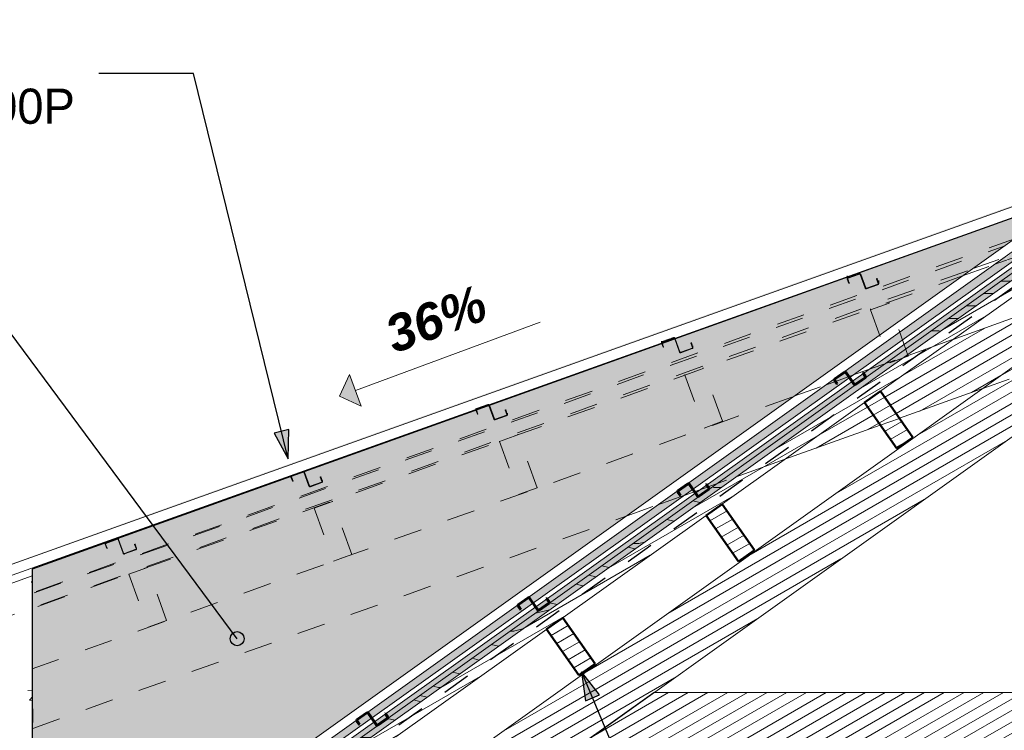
# Model space of a CAD drawing. Header units: metres. Extents: x -9.8 to 11.6, y 2.2 to 9.3.
# Tile 5 of 19: x -5.1 to -1.6, y 5.9 to 8.5. Entities that reach past the tile are written whole.
import ezdxf

# ---------------------------------------------------------------- set-up
doc = ezdxf.new("R2010")
doc.units = ezdxf.units.M
doc.linetypes.add('Tiret', pattern=[0.00635, 0.003175, -0.003175])
for name, color, linetype, lineweight in [('A-ANNO-NOTE', 131, 'Continuous', 9), ('A-DETL', 90, 'Continuous', 18), ('A-DETL-GENF', 92, 'Continuous', 18), ('A-ROOF', 132, 'Continuous', 18), ('A-ROOF-PATT', 132, 'Continuous', 18), ('A-WALL', 113, 'Continuous', 25), ('A-WALL-HDLN', 110, 'Tiret', 25), ('A-WALL-PATT', 111, 'Continuous', 25), ('G-ANNO-TEXT', 231, 'Continuous', 9), ('S-BEAM', 12, 'Continuous', 18), ('S-BEAM-HDLN', 1, 'Continuous', 18)]:
    doc.layers.add(name, color=color, linetype=linetype, lineweight=lineweight)
doc.styles.add('Arial_B_I', font='arialbi.ttf', dxfattribs={"height": 0.13})
doc.styles.add('Bodoni MT', font='BOD_R.TTF', dxfattribs={"height": 0.125})
pattern_1 = [(30, (-0.44757, 4.125), (-0.0175, 0.03031089), [])]

# ---------------------------------------------------------------- blocks, each defined once
blk = doc.blocks.new('Murs 1 - Murs 1-5028472-CCB_')
at = {"layer": 'A-WALL-PATT', "linetype": 'Tiret'}
h = blk.add_hatch(color=256, dxfattribs=at)
h.paths.add_polyline_path([(-5.0914, 5.0471), (-0.9889, 7.9718), (-1.1228, 7.9238), (-1.273, 7.814), (-1.5288, 7.6318), (-1.5212, 7.6211), (-1.5206, 7.6181), (-1.5234, 7.6147), (-1.5586, 7.5906), (-1.5604, 7.5902), (-1.5632, 7.5921), (-1.5703, 7.6022), (-2.1374, 7.1984), (-2.1296, 7.1874), (-2.129, 7.1844), (-2.1318, 7.181), (-2.167, 7.1569), (-2.1688, 7.1565), (-2.1722, 7.1593), (-2.1789, 7.1688), (-2.6945, 6.8016), (-2.6866, 6.7903), (-2.6859, 6.7874), (-2.6887, 6.784), (-2.7239, 6.7599), (-2.7258, 6.7594), (-2.7292, 6.7622), (-2.736, 6.772), (-3.2621, 6.3973), (-3.2541, 6.3858), (-3.2534, 6.3828), (-3.2562, 6.3794), (-3.2915, 6.3553), (-3.2933, 6.3549), (-3.2961, 6.3569), (-3.3037, 6.3677), (-3.8356, 5.9889), (-3.8274, 5.9772), (-3.8267, 5.9742), (-3.8295, 5.9708), (-3.8647, 5.9467), (-3.8666, 5.9463), (-3.8694, 5.9482), (-3.8771, 5.9593), (-4.3968, 5.5892), (-4.3884, 5.5772), (-4.3877, 5.5742), (-4.3905, 5.5709), (-4.4257, 5.5467), (-4.4276, 5.5463), (-4.431, 5.5491), (-4.4383, 5.5596), (-4.9669, 5.1831), (-4.9584, 5.1709), (-4.9577, 5.1679), (-4.9605, 5.1645), (-4.9958, 5.1404), (-4.9976, 5.14), (-5.0004, 5.142), (-5.0085, 5.1535), (-5.0914, 5.0944), (-5.0914, 5.0859)])
h.paths.add_polyline_path([(-5.0914, 5.1144), (-5.0178, 5.1669), (-5.031, 5.1848), (-5.0313, 5.1851), (-5.0339, 5.1839), (-5.0685, 5.1593), (-5.0688, 5.1588), (-5.068, 5.1566), (-5.0593, 5.1442), (-5.061, 5.143), (-5.0701, 5.1561), (-5.0708, 5.1583), (-5.0914, 5.1435)])
h.paths.add_polyline_path([(-4.9973, 5.142), (-4.9946, 5.1431), (-4.96, 5.1677), (-4.9597, 5.1683), (-4.9605, 5.1705), (-4.9686, 5.1819), (-5.0069, 5.1547), (-4.9976, 5.1422)])
h.paths.add_polyline_path([(-5.0162, 5.168), (-4.4477, 5.5729), (-4.4609, 5.5912), (-4.4613, 5.5914), (-4.4639, 5.5903), (-4.4985, 5.5656), (-4.4988, 5.5651), (-4.498, 5.5629), (-4.4893, 5.5505), (-4.491, 5.5494), (-4.5001, 5.5625), (-4.501, 5.5651), (-5.0307, 5.1869), (-5.0281, 5.1851)])
h.paths.add_polyline_path([(-5.0914, 5.1835), (-1.3855, 7.8297), (-5.0917, 6.5016), (-5.0914, 5.3656)])
h.paths.add_polyline_path([(-4.4272, 5.5483), (-4.4246, 5.5494), (-4.39, 5.5741), (-4.3897, 5.5746), (-4.3905, 5.5768), (-4.3984, 5.588), (-4.4367, 5.5608), (-4.4276, 5.5485)])
h.paths.add_polyline_path([(-4.446, 5.5741), (-3.8865, 5.9726), (-3.8999, 5.9911), (-3.9003, 5.9913), (-3.9029, 5.9902), (-3.9375, 5.9656), (-3.9378, 5.965), (-3.937, 5.9628), (-3.9283, 5.9504), (-3.9299, 5.9493), (-3.9391, 5.9624), (-3.9398, 5.9654), (-3.9398, 5.9659), (-4.4609, 5.5934), (-4.4576, 5.5906)])
h.paths.add_polyline_path([(-3.8662, 5.9482), (-3.8636, 5.9494), (-3.829, 5.974), (-3.8287, 5.9745), (-3.8295, 5.9767), (-3.8372, 5.9877), (-3.8755, 5.9605), (-3.8666, 5.9484)])
h.paths.add_polyline_path([(-3.8848, 5.9738), (-3.313, 6.381), (-3.3267, 6.3997), (-3.327, 6.4), (-3.3296, 6.3988), (-3.3642, 6.3742), (-3.3645, 6.3737), (-3.3637, 6.3715), (-3.355, 6.3591), (-3.3567, 6.3579), (-3.3658, 6.371), (-3.3665, 6.374), (-3.3658, 6.3757), (-3.9018, 5.9929), (-3.8999, 5.9933), (-3.8971, 5.9913)])
h.paths.add_polyline_path([(-3.293, 6.3569), (-3.2903, 6.358), (-3.2557, 6.3826), (-3.2554, 6.3832), (-3.2562, 6.3853), (-3.2638, 6.3961), (-3.3021, 6.3689), (-3.2933, 6.3571)])
h.paths.add_polyline_path([(-3.3114, 6.3822), (-2.7453, 6.7854), (-2.7591, 6.8043), (-2.7595, 6.8045), (-2.7621, 6.8034), (-2.7967, 6.7787), (-2.797, 6.7782), (-2.7962, 6.776), (-2.7875, 6.7636), (-2.7891, 6.7625), (-2.7983, 6.7756), (-2.799, 6.7786), (-2.7962, 6.782), (-2.761, 6.8061), (-2.7591, 6.8065), (-2.7557, 6.8037), (-2.7437, 6.7865), (-2.1882, 7.1821), (-2.2022, 7.2013), (-2.2025, 7.2015), (-2.2052, 7.2004), (-2.2397, 7.1758), (-2.2401, 7.1752), (-2.2393, 7.173), (-2.2306, 7.1606), (-2.2322, 7.1595), (-2.2414, 7.1726), (-2.242, 7.1756), (-2.2393, 7.179), (-2.204, 7.2031), (-2.2022, 7.2035), (-2.1988, 7.2007), (-2.1866, 7.1833), (-1.5797, 7.6156), (-1.5938, 7.635), (-1.5941, 7.6352), (-1.5968, 7.6341), (-1.6313, 7.6095), (-1.6317, 7.6089), (-1.6308, 7.6067), (-1.6222, 7.5943), (-1.6238, 7.5932), (-1.633, 7.6063), (-1.6336, 7.6093), (-1.6308, 7.6127), (-1.5956, 7.6368), (-1.5938, 7.6372), (-1.591, 7.6352), (-1.578, 7.6167), (-1.22, 7.8724), (-1.176, 7.9048), (-1.273, 7.87), (-3.3296, 6.4013), (-3.3267, 6.4019), (-3.3238, 6.4)])
h.paths.add_polyline_path([(-2.7254, 6.7614), (-2.7228, 6.7626), (-2.6882, 6.7872), (-2.6879, 6.7877), (-2.6887, 6.7899), (-2.6961, 6.8004), (-2.7344, 6.7732), (-2.7258, 6.7616)])
h.paths.add_polyline_path([(-2.1685, 7.1584), (-2.1659, 7.1596), (-2.1313, 7.1842), (-2.131, 7.1847), (-2.1318, 7.1869), (-2.139, 7.1972), (-2.1773, 7.1699), (-2.1688, 7.1587)])
h.paths.add_polyline_path([(-1.5601, 7.5921), (-1.5574, 7.5933), (-1.5229, 7.6179), (-1.5225, 7.6184), (-1.5234, 7.6206), (-1.5304, 7.6306), (-1.5687, 7.6034), (-1.5604, 7.5924)])
at = {"layer": 'A-WALL'}
for p, q in [((-1.3855, 7.8297), (-5.0917, 6.5016)), ((-5.0917, 6.5016), (-5.0917, 6.1998))]:
    blk.add_line(p, q, dxfattribs=at)
at = {"layer": 'A-WALL-HDLN'}
for p, q in [((-5.0917, 5.0203), (-0.9121, 7.9993)), ((-5.0917, 6.1997), (-5.0917, 5.047))]:
    blk.add_line(p, q, dxfattribs=at)
blk = doc.blocks.new('Pente - Pente-5017194-CCB_')
at = {"layer": 'A-ANNO-NOTE'}
blk.add_hatch(color=256, dxfattribs=at).paths.add_polyline_path([(-3.9225, 7.0807), (-3.9996, 7.1162), (-3.964, 7.1933)])
for p, q in [((-3.2865, 7.3793), (-3.9433, 7.137)), ((-3.964, 7.1933), (-3.9996, 7.1162)), ((-3.9225, 7.0807), (-3.964, 7.1933)), ((-3.9996, 7.1162), (-3.9225, 7.0807))]:
    blk.add_line(p, q, dxfattribs=at)

msp = doc.modelspace()

# ---------------------------------------------------------------- hatches: boundary and pattern name
at = {"layer": 'A-DETL-GENF'}
h = msp.add_hatch(dxfattribs=at)
h.set_pattern_fill('FP_51', style=0, pattern_type=2)
h.set_pattern_definition([(0, (-0.4476, 4.125), (0, 0.889), [0.1778, -0.2667, 0.0889, -0.3556]), (0, (0.1747, 4.147), (0, 0.889), [0.1778, -0.7112]), (0, (0.0858, 4.192), (0, 0.889), [0.0889, -0.8001]), (0, (-0.4031, 4.214), (0, 0.889), [0.04445, -0.6223, 0.04445, -0.1778]), (0, (-0.092, 4.258), (0, 0.889), [0.1778, -0.2667, 0.04445, -0.40005]), (0, (-0.3142, 4.281), (0, 0.889), [0.13335, -0.75565]), (0, (-0.092, 4.303), (0, 0.889), [0.2667, -0.6223]), (0, (-0.3587, 4.325), (0, 0.889), [0.1778, -0.7112]), (0, (-0.0031, 4.347), (0, 0.889), [0.4445, -0.4445]), (0, (-0.2698, 4.392), (0, 0.889), [0.0889, -0.2667, 0.1778, -0.3556]), (0, (0.3525, 4.414), (0, 0.889), [0.1778, -0.7112]), (0, (0.1747, 4.436), (0, 0.889), [0.0889, -0.8001]), (0, (-0.0031, 4.458), (0, 0.889), [0.0889, -0.8001]), (0, (-0.4476, 4.481), (0, 0.889), [0.1778, -0.7112]), (0, (-0.0031, 4.503), (0, 0.889), [0.1778, -0.7112]), (0, (-0.0031, 4.547), (0, 0.889), [0.1778, -0.1778, 0.1778, -0.3556]), (0, (-0.1809, 4.592), (0, 0.889), [0.0889, -0.4445, 0.1778, -0.1778]), (0, (-0.0031, 4.614), (0, 0.889), [0.2667, -0.6223]), (0, (-0.0031, 4.658), (0, 0.889), [0.1778, -0.7112]), (0, (-0.3587, 4.681), (0, 0.889), [0.2667, -0.3556, 0.0889, -0.1778]), (0, (-0.3587, 4.725), (0, 0.889), [0.4445, -0.4445]), (0, (0.1747, 4.747), (0, 0.889), [0.0889, -0.8001]), (0, (-0.092, 4.77), (0, 0.889), [0.1778, -0.7112]), (0, (-0.2698, 4.792), (0, 0.889), [0.0889, -0.3556, 0.0889, -0.3556]), (0, (-0.3587, 4.814), (0, 0.889), [0.0889, -0.2667, 0.1778, -0.3556]), (0, (-0.1809, 4.836), (0, 0.889), [0.0889, -0.4445, 0.0889, -0.2667]), (0, (-0.0031, 4.858), (0, 0.889), [0.2667, -0.6223]), (0, (-0.3587, 4.903), (0, 0.889), [0.1778, -0.7112]), (0, (0.0858, 4.925), (0, 0.889), [0.0889, -0.8001]), (0, (0.2636, 4.947), (0, 0.889), [0.0889, -0.8001]), (14.036, (0.17473, 4.192), (0.889002, 1e-06), [0.09157, -3.574]), (14.036, (0.26363, 4.392), (0.889002, 1e-06), [0.09157, -3.574]), (14.036, (0.17473, 4.925), (0.889002, 1e-06), [0.09157, -3.574]), (14.036, (-0.09197, 4.592), (0.889002, 1e-06), [0.09157, -3.574]), (14.036, (0.08583, 4.725), (0.889002, 1e-06), [0.09157, -3.574]), (14.036, (0.17473, 4.658), (0.889002, 1e-06), [0.09157, -3.574]), (14.036, (-0.26977, 4.814), (0.889002, 1e-06), [0.09157, -3.574]), (14.036, (0.08583, 4.77), (0.889002, 1e-06), [0.09157, -3.574]), (14.036, (0.26363, 4.436), (0.889002, 1e-06), [0.18313, -3.482]), (14.036, (0.17473, 4.503), (0.889002, 1e-06), [0.18313, -3.482]), (14.036, (0.17473, 4.547), (0.889002, 1e-06), [0.18313, -3.482]), (165.964, (-0.09197, 4.258), (-0.889002, 1e-06), [0.09157, -0.18313, 0.09157, -3.299]), (165.964, (-0.26977, 4.392), (-0.889002, 1e-06), [0.09157, -3.574]), (165.964, (-0.26977, 4.792), (-0.889002, 1e-06), [0.18313, -3.482]), (194.036, (0.17473, 4.147), (-0.889002, -1e-06), [0.09157, -3.574]), (345.964, (0.35253, 4.147), (0.889002, -1e-06), [0.09157, -3.574]), (345.964, (0.08583, 4.458), (0.889002, -1e-06), [0.09157, -3.574]), (345.964, (0.26363, 4.614), (0.889002, -1e-06), [0.09157, -3.574]), (345.964, (-0.09197, 4.681), (0.889002, -1e-06), [0.09157, -3.574]), (345.964, (-0.18087, 4.792), (0.889002, -1e-06), [0.09157, -3.574]), (345.964, (-0.09197, 4.836), (0.889002, -1e-06), [0.09157, -3.574]), (345.964, (-0.09197, 4.681), (0.889002, -1e-06), [0.09157, -3.574]), (345.964, (0.17473, 4.814), (0.889002, -1e-06), [0.36627, -3.299]), (345.964, (-0.35867, 4.214), (0.889002, -1e-06), [0.36627, -3.299]), (345.964, (-0.26977, 4.281), (0.889002, -1e-06), [0.36627, -3.299]), (345.964, (-0.18087, 4.325), (0.889002, -1e-06), [0.09157, -0.18313, 0.18313, -3.208]), (345.964, (-0.18087, 4.392), (0.889002, -1e-06), [0.18313, -0.18313, 0.18313, -3.116]), (345.964, (-0.26977, 4.481), (0.889002, -1e-06), [0.36627, -3.299]), (345.964, (-0.35867, 4.547), (0.889002, -1e-06), [0.36627, -3.299]), (345.964, (-0.35867, 4.592), (0.889002, -1e-06), [0.36627, -3.299]), (345.964, (0.26363, 4.858), (0.889002, -1e-06), [0.09157, -3.574]), (345.964, (0.35253, 4.947), (0.889002, -1e-06), [0.18313, -3.482]), (345.964, (-0.18087, 4.903), (0.889002, -1e-06), [0.18313, -3.482]), (345.964, (-0.26977, 4.125), (0.889002, -1e-06), [0.36627, -3.299]), (345.964, (0.26363, 4.747), (0.889002, -1e-06), [0.2747, -3.391]), (345.964, (0.35253, 4.681), (0.889002, -1e-06), [0.5494, -3.116])])
h.paths.add_polyline_path([(-7.0956, 3.6184), (-2.59, 6.8302), (-2.6592, 6.8055), (-7.1072, 3.6347), (-7.1053, 3.632)])
h.paths.add_polyline_path([(-2.061, 7.2319), (-2.045, 7.2376), (-2.0466, 7.2421), (-2.0564, 7.2352)])
h.paths.add_polyline_path([(-1.9795, 7.2655), (-1.4475, 7.6447), (-1.4535, 7.6625), (-1.4603, 7.6601), (-1.9866, 7.285), (-1.9838, 7.2773)])
h.paths.add_polyline_path([(-1.2716, 7.7946), (-1.2301, 7.81), (-1.0068, 7.9742), (-1.0112, 7.9803), (-1.2676, 7.7975)])
at = {"layer": 'A-ROOF-PATT'}
msp.add_hatch(color=256, dxfattribs=at).paths.add_polyline_path([(-5.8639, 6.27), (-1.273, 7.91), (-1.273, 7.9133), (-4.5753, 6.7335), (-5.8431, 6.2775)])
at = {"layer": 'A-WALL-PATT', "lineweight": 18}
h = msp.add_hatch(dxfattribs=at)
h.set_pattern_fill('FP_2', color=256, style=0, pattern_type=2)
h.set_pattern_definition([(50, (-0.44757, 4.125), (0.364365, -0.031877), [0.0381, -0.4191]), (355, (-0.44757, 4.125), (-0.070485, 0.382117), [0.03048, -0.33528]), (100.451, (-0.4172, 4.122), (0.293886, 0.35023), [0.03238, -0.35618]), (46.184, (-0.44757, 4.227), (0.54216, -0.084084), [0.05715, -0.62865]), (96.636, (-0.4024, 4.22), (0.474805, 0.494854), [0.04857, -0.53427]), (351.184, (-0.44757, 4.227), (0.47481, 0.494846), [0.04572, -0.50292]), (21, (-0.39677, 4.201), (0.303226, -0.204528), [0.0381, -0.4191]), (326, (-0.39677, 4.201), (0.123607, 0.36838), [0.03048, -0.33528]), (71.451, (-0.3715, 4.184), (0.426833, 0.16384), [0.03238, -0.35618]), (37.5, (-0.44757, 4.125), (0.0061807, 0.1691082), [0.01676, -0.31445, 0.01676, -0.3236, -0.33655]), (37.5, (-0.44757, 4.125), (0.0061807, 0.1691082), [-0.67158, 0.01676, -0.31979]), (7.5, (-0.44757, 4.125), (0.1336414, 0.200358), [0.01676, -0.17729, 0.01676, -0.30683, -0.12827]), (7.5, (-0.44757, 4.125), (0.1336414, 0.200358), [-0.51765, 0.01676, -0.11151]), (327.5, (-0.56085, 4.125), (0.2711816, -0.0114606), [0.01676, -0.11024, 0.01676, -0.37948, -0.52578]), (327.5, (-0.56085, 4.125), (0.2711816, -0.0114606), [-0.52324, 0.01676, -0.50902]), (317.5, (-0.61165, 4.125), (0.296258, 0.050851), [0.01676, -0.14834, 0.01676, -0.24638, -0.37338]), (317.5, (-0.61165, 4.125), (0.296258, 0.050851), [-0.42824, 0.01676, -0.35662])])
h.paths.add_polyline_path([(-5.6144, 4.6743), (-5.3243, 4.8811), (-5.3243, 4.9286), (-5.4288, 4.8542), (-5.4201, 4.8418), (-5.4194, 4.8388), (-5.4222, 4.8354), (-5.4575, 4.8113), (-5.4593, 4.8109), (-5.4621, 4.8129), (-5.4703, 4.8246), (-5.6144, 4.722), (-5.6144, 4.682)])
h.paths.add_polyline_path([(-5.6144, 4.742), (-5.4797, 4.8379), (-5.4927, 4.8557), (-5.493, 4.8559), (-5.4956, 4.8548), (-5.5302, 4.8302), (-5.5305, 4.8297), (-5.5297, 4.8275), (-5.521, 4.8151), (-5.5227, 4.8139), (-5.5318, 4.827), (-5.5325, 4.8286), (-5.6144, 4.7701)])
h.paths.add_polyline_path([(-5.6144, 4.8101), (-5.4299, 4.9419), (-5.515, 4.9419), (-5.515, 5.6727), (-5.5285, 5.6727), (-5.5285, 5.7251), (-5.5319, 5.7353), (-5.5405, 5.7416), (-5.5904, 5.7578), (-5.5862, 5.7706), (-5.6144, 5.7798), (-5.6144, 4.9096)])
h.paths.add_polyline_path([(-5.459, 4.8129), (-5.4563, 4.814), (-5.4217, 4.8386), (-5.4214, 4.8391), (-5.4222, 4.8413), (-5.4304, 4.853), (-5.4687, 4.8257), (-5.4593, 4.8131)])
h.paths.add_polyline_path([(-5.478, 4.8391), (-5.0914, 5.1144), (-5.0914, 5.1435), (-5.4917, 4.8573), (-5.4898, 4.8559)])
h.paths.add_polyline_path([(-5.415, 4.9525), (-5.0914, 5.1835), (-5.0914, 6.1998), (-5.5782, 6.1998), (-5.5783, 6.0491), (-5.6144, 6.0491), (-5.6144, 5.8849), (-5.5553, 5.8657), (-5.5511, 5.8786), (-5.5013, 5.8624), (-5.4685, 5.847), (-5.4407, 5.8239), (-5.4194, 5.7946), (-5.4061, 5.761), (-5.4015, 5.7251), (-5.4015, 5.6727), (-5.415, 5.6727), (-5.415, 5.0859)])
h.paths.add_polyline_path([(-5.1034, 5.0386), (-5.0914, 5.0471), (-5.0914, 5.0944), (-5.1034, 5.0859)])
at = {"layer": 'G-ANNO-TEXT', "lineweight": 25}
for points in [[(-4.1819, 6.8945), (-4.1798, 6.998), (-4.2319, 6.9852)], [(-3.1398, 6.1368), (-3.1256, 6.0342), (-3.0763, 6.0551)]]:
    msp.add_hatch(color=7, dxfattribs=at).paths.add_polyline_path(points)
h = msp.add_hatch(color=7, dxfattribs=at)
edge = h.paths.add_edge_path()
edge.add_arc((-4.3637, 6.255), 0.025, 0, 360)
at = {"layer": 'S-BEAM'}
h = msp.add_hatch(dxfattribs=at)
h.set_pattern_fill('FP_9', color=55, style=0, pattern_type=2)
h.set_pattern_definition(pattern_1)
h.paths.add_polyline_path([(-7.1053, 3.5502), (-7.0114, 3.6171), (-7.0118, 3.6178), (-7.0118, 3.6782), (-7.1053, 3.6116)])
h.paths.add_polyline_path([(-7.0118, 3.6178), (-6.8972, 3.6985), (-5.324, 4.8199), (-5.324, 4.8813), (-7.0118, 3.6782), (-7.0118, 3.658)])
h.paths.add_polyline_path([(-5.1034, 4.9772), (-0.9407, 7.9445), (-0.9425, 7.9476), (-0.8859, 7.9887), (-0.8834, 7.9854), (-0.4969, 8.2609), (-0.5015, 8.2677), (-0.4446, 8.3084), (-0.4397, 8.3017), (-0.3006, 8.4008), (-0.3297, 8.4415), (-5.1034, 5.0386)])
h = msp.add_hatch(dxfattribs=at)
h.set_pattern_fill('FP_9', color=55, style=0, pattern_type=2)
h.set_pattern_definition(pattern_1)
h.paths.add_polyline_path([(-5.0914, 4.4863), (-0.2442, 7.9474), (-0.3286, 7.9103), (-0.3286, 7.9418), (-0.4407, 7.861), (-0.5527, 7.8117), (-0.5527, 7.9729), (-5.0914, 4.7321), (-5.0914, 4.6743)])
h.paths.add_polyline_path([(0.1228, 8.4421), (0.124, 8.4426), (0.124, 8.4541), (0.1213, 8.4541), (0.1045, 8.4421)])
h = msp.add_hatch(dxfattribs=at)
h.set_pattern_fill('FP_9', color=55, style=0, pattern_type=2)
h.set_pattern_definition(pattern_1)
h.paths.add_polyline_path([(-2.4171, 6.8921), (-2.0779, 7.0134), (-2.1343, 7.0936), (-2.4129, 6.8951)])
h.paths.add_polyline_path([(-1.3193, 7.4255), (-1.118, 7.5692), (-1.3193, 7.4972)])
h.paths.add_polyline_path([(-2.0096, 7.0379), (-1.7141, 7.1435), (-1.3193, 7.4255), (-1.3193, 7.4972), (-1.404, 7.4669), (-1.358, 7.4011), (-1.4153, 7.361), (-1.4724, 7.4424), (-1.819, 7.3185), (-2.077, 7.1342), (-2.0414, 7.0833)])
h.paths.add_polyline_path([(-1.0244, 7.3903), (-0.9258, 7.4256), (-0.6921, 7.5917), (-0.7023, 7.6203), (-1.0121, 7.3991)])
h = msp.add_hatch(dxfattribs=at)
h.set_pattern_fill('FP_9', color=55, style=0, pattern_type=2)
h.set_pattern_definition(pattern_1)
h.paths.add_polyline_path([(-2.0196, 6.9302), (-1.9623, 6.9703), (-2.077, 7.1342), (-2.1343, 7.094)])
h = msp.add_hatch(dxfattribs=at)
h.set_pattern_fill('FP_9', color=55, style=0, pattern_type=2)
h.set_pattern_definition(pattern_1)
h.paths.add_polyline_path([(-2.5823, 6.5291), (-2.5249, 6.5693), (-2.6396, 6.7331), (-2.697, 6.6929)])
h = msp.add_hatch(dxfattribs=at)
h.set_pattern_fill('FP_9', color=55, style=0, pattern_type=2)
h.set_pattern_definition(pattern_1)
h.paths.add_polyline_path([(-3.149, 6.1251), (-3.0916, 6.1653), (-3.2064, 6.3291), (-3.2637, 6.289)])
h = msp.add_hatch(dxfattribs=at)
h.set_pattern_fill('FP_9', color=55, style=0, pattern_type=2)
h.set_pattern_definition(pattern_1)
h.paths.add_polyline_path([(-3.163, 5.8633), (-0.5527, 5.8633), (-0.5527, 6.0633), (-2.8829, 6.0633)])
h.paths.add_polyline_path([(1.0107, 5.8633), (3.3413, 5.8633), (3.3413, 6.0633), (1.0107, 6.0633)])

# ---------------------------------------------------------------- linework, layer by layer
at = {"layer": 'A-DETL'}
for p, q in [((-1.0112, 7.9803), (-7.1072, 3.6347)), ((-7.0956, 3.6184), (-0.9995, 7.964))]:
    msp.add_line(p, q, dxfattribs=at)
at = {"layer": 'A-ROOF'}
for p, q in [((-1.273, 7.91), (-7.5753, 3.41)), ((-1.2732, 7.9099), (-5.8639, 6.27)), ((-7.5753, 3.37), (-1.273, 7.87)), ((-1.2505, 7.85), (-7.4425, 3.44)), ((-5.567, 6.3361), (-1.3853, 7.8299)), ((-5.1034, 5.0859), (-1.2505, 7.83)), ((-5.0917, 6.478), (-5.6056, 6.2944))]:
    msp.add_line(p, q, dxfattribs=at)
at = {"layer": 'A-WALL'}
msp.add_line((-5.0914, 5.1835), (-5.0914, 6.1998), dxfattribs=at)
at = {"layer": 'A-WALL-HDLN', "flags": 128}
msp.add_lwpolyline([(-5.0928, 6.4577), (-5.0926, 6.4578), (-5.0923, 6.4578), (-5.0921, 6.4579), (-5.0919, 6.4579), (-5.0917, 6.458)], dxfattribs=at)
at = {"layer": 'A-WALL-HDLN'}
msp.add_open_spline([(-5.0964, 6.4569), (-5.0952, 6.4572), (-5.094, 6.4574), (-5.0928, 6.4577)], degree=3, dxfattribs=at)
at = {"layer": 'G-ANNO-TEXT', "color": 250, "lineweight": 25}
for p, q in [((-4.5186, 8.2628), (-4.8552, 8.2628)), ((-4.1819, 6.8945), (-4.5186, 8.2628)), ((-4.3637, 6.255), (-5.1699, 7.3422)), ((-4.1798, 6.998), (-4.2319, 6.9852)), ((-4.2319, 6.9852), (-4.1819, 6.8945)), ((-4.1819, 6.8945), (-4.1798, 6.998)), ((-3.1398, 6.1368), (-3.1256, 6.0342)), ((-3.0763, 6.0551), (-3.1398, 6.1368)), ((-3.1398, 6.1368), (-2.8367, 5.4183)), ((-3.1256, 6.0342), (-3.0763, 6.0551))]:
    msp.add_line(p, q, dxfattribs=at)
msp.add_circle((-4.3637, 6.255), 0.025, dxfattribs=at)
at = {"layer": 'S-BEAM'}
for p, q in [((-5.1034, 5.0386), (-0.3297, 8.4415)), ((-5.0914, 4.7321), (-0.5527, 7.9729)), ((-5.0914, 4.4863), (-0.2444, 7.9473)), ((-2.1958, 7.5415), (-2.1958, 7.5339)), ((-2.1009, 7.1175), (-1.5299, 7.5245)), ((-2.0835, 7.5165), (-2.0835, 7.5241)), ((-1.8188, 7.3185), (-1.4724, 7.4424)), ((-2.8092, 7.3212), (-2.8087, 7.3197)), ((-2.8068, 7.3204), (-2.8074, 7.3219)), ((-2.8558, 7.3107), (-2.8558, 7.3066)), ((-2.8554, 7.3047), (-2.8548, 7.3032)), ((-2.7436, 7.2892), (-2.7436, 7.2933)), ((-2.0096, 7.0379), (-1.7143, 7.1435)), ((-3.5155, 7.0717), (-3.5155, 7.0685)), ((-3.4692, 7.0839), (-3.4689, 7.0831)), ((-2.6635, 6.7164), (-2.1342, 7.0938)), ((-3.4032, 7.0511), (-3.4032, 7.0543)), ((-2.4169, 6.8922), (-2.0779, 7.0134)), ((-4.1727, 6.8336), (-4.1727, 6.8306)), ((-4.1297, 6.8491), (-4.1701, 6.8343)), ((-4.1694, 6.8325), (-4.129, 6.8472)), ((-4.0605, 6.8132), (-4.0605, 6.8162)), ((-3.2302, 6.3125), (-2.6968, 6.6927)), ((-4.8332, 6.5949), (-4.8332, 6.5943)), ((-4.8332, 6.594), (-4.8332, 6.5918)), ((-4.7901, 6.6102), (-4.8305, 6.5955)), ((-4.7209, 6.5744), (-4.7209, 6.5766)), ((-3.8003, 5.9061), (-3.2635, 6.2887)), ((-2.8829, 6.0633), (-3.163, 5.8633)), ((-2.8829, 6.0633), (-0.5527, 6.0633))]:
    msp.add_line(p, q, dxfattribs=at)
at = {"layer": 'S-BEAM', "lineweight": 50}
for p, q in [((-2.2052, 7.2028), (-2.2404, 7.1782)), ((-2.2393, 7.1765), (-2.204, 7.2012)), ((-2.2012, 7.2007), (-2.1714, 7.1581)), ((-2.1698, 7.1593), (-2.1996, 7.2018)), ((-2.1318, 7.1834), (-2.167, 7.1588)), ((-2.1659, 7.1571), (-2.1306, 7.1818)), ((-2.1388, 7.2005), (-2.1405, 7.1993)), ((-2.1405, 7.1993), (-2.1313, 7.1862)), ((-2.1296, 7.1874), (-2.1388, 7.2005)), ((-2.2414, 7.1726), (-2.2322, 7.1595)), ((-2.2306, 7.1606), (-2.2397, 7.1737)), ((-2.2322, 7.1595), (-2.2306, 7.1606)), ((-2.077, 7.1342), (-2.1343, 7.094)), ((-1.9623, 6.9703), (-2.077, 7.1342)), ((-2.1343, 7.094), (-2.0196, 6.9302)), ((-2.0196, 6.9302), (-1.9623, 6.9703)), ((-2.7621, 6.8058), (-2.7973, 6.7812)), ((-2.7962, 6.7795), (-2.761, 6.8042)), ((-2.7582, 6.8037), (-2.7284, 6.7611)), ((-2.7267, 6.7622), (-2.7565, 6.8048)), ((-2.6958, 6.8035), (-2.6974, 6.8023)), ((-2.6974, 6.8023), (-2.6882, 6.7892)), ((-2.6866, 6.7903), (-2.6958, 6.8035)), ((-2.7983, 6.7756), (-2.7891, 6.7625)), ((-2.7875, 6.7636), (-2.7967, 6.7767)), ((-2.7891, 6.7625), (-2.7875, 6.7636)), ((-2.6887, 6.7864), (-2.7239, 6.7618)), ((-2.7228, 6.7601), (-2.6876, 6.7848)), ((-2.6396, 6.7331), (-2.697, 6.6929)), ((-2.5249, 6.5693), (-2.6396, 6.7331)), ((-2.697, 6.6929), (-2.5823, 6.5291)), ((-2.5823, 6.5291), (-2.5249, 6.5693)), ((-3.3658, 6.371), (-3.3567, 6.3579)), ((-3.3296, 6.4013), (-3.3649, 6.3766)), ((-3.355, 6.3591), (-3.3642, 6.3722)), ((-3.3637, 6.375), (-3.3285, 6.3996)), ((-3.3257, 6.3991), (-3.2959, 6.3565)), ((-3.2942, 6.3577), (-3.3241, 6.4003)), ((-3.2562, 6.3819), (-3.2915, 6.3572)), ((-3.2903, 6.3556), (-3.2551, 6.3802)), ((-3.2633, 6.3989), (-3.2649, 6.3978)), ((-3.2649, 6.3978), (-3.2557, 6.3846)), ((-3.2541, 6.3858), (-3.2633, 6.3989)), ((-3.3567, 6.3579), (-3.355, 6.3591)), ((-3.2064, 6.3291), (-3.2637, 6.289)), ((-3.0916, 6.1653), (-3.2064, 6.3291)), ((-3.2637, 6.289), (-3.149, 6.1251)), ((-3.149, 6.1251), (-3.0916, 6.1653)), ((-3.9029, 5.9926), (-3.9381, 5.968)), ((-3.937, 5.9663), (-3.9018, 5.991)), ((-3.899, 5.9905), (-3.8691, 5.9479)), ((-3.8675, 5.949), (-3.8973, 5.9916)), ((-3.8365, 5.9903), (-3.8382, 5.9891)), ((-3.8382, 5.9891), (-3.829, 5.976)), ((-3.8274, 5.9772), (-3.8365, 5.9903)), ((-3.9391, 5.9624), (-3.9299, 5.9493)), ((-3.9283, 5.9504), (-3.9375, 5.9635)), ((-3.9299, 5.9493), (-3.9283, 5.9504)), ((-3.8295, 5.9732), (-3.8647, 5.9486)), ((-3.8636, 5.9469), (-3.8283, 5.9716))]:
    msp.add_line(p, q, dxfattribs=at)
for centre, radius, start, end in [((-2.2381, 7.1749), 0.004, 125, 215), ((-2.2381, 7.1749), 0.002, 125, 215), ((-2.2029, 7.1996), 0.004, 35, 125), ((-2.2029, 7.1996), 0.002, 35, 125), ((-2.1329, 7.1851), 0.002, 305, 35), ((-2.1329, 7.1851), 0.004, 305, 35), ((-2.1681, 7.1604), 0.004, 215, 305), ((-2.1681, 7.1604), 0.002, 215, 305), ((-2.7598, 6.8025), 0.004, 35, 125), ((-2.7598, 6.8025), 0.002, 35, 125), ((-2.6899, 6.7881), 0.002, 305, 35), ((-2.6899, 6.7881), 0.004, 305, 35), ((-2.795, 6.7779), 0.004, 125, 215), ((-2.795, 6.7779), 0.002, 125, 215), ((-2.7251, 6.7634), 0.004, 215, 305), ((-2.7251, 6.7634), 0.002, 215, 305), ((-3.3626, 6.3733), 0.004, 125, 215), ((-3.3626, 6.3733), 0.002, 125, 215), ((-3.3273, 6.398), 0.004, 35, 125), ((-3.3273, 6.398), 0.002, 35, 125), ((-3.2574, 6.3835), 0.002, 305, 35), ((-3.2574, 6.3835), 0.004, 305, 35), ((-3.2926, 6.3588), 0.004, 215, 305), ((-3.2926, 6.3588), 0.002, 215, 305), ((-3.9006, 5.9893), 0.004, 35, 125), ((-3.9006, 5.9893), 0.002, 35, 125), ((-3.9358, 5.9647), 0.004, 125, 215), ((-3.9358, 5.9647), 0.002, 125, 215), ((-3.8306, 5.9749), 0.002, 305, 35), ((-3.8306, 5.9749), 0.004, 305, 35), ((-3.8659, 5.9502), 0.004, 215, 305), ((-3.8659, 5.9502), 0.002, 215, 305)]:
    msp.add_arc(centre, radius, start, end, dxfattribs=at)
at = {"layer": 'S-BEAM'}
for centre, major_axis, ratio, start_param, end_param in [((-3.5115, 7.0685), (0.002, 0), 0.999999, 2.443461, 3.490659), ((-3.4711, 7.0832), (0.002, 0), 0.999999, 0.349066, 1.185603), ((-3.4711, 7.0832), (0.004, 0), 0.999999, 0.349066, 0.657664), ((-3.5115, 7.0685), (-0.004, 0), 0.999999, 0, 0.349066), ((-4.1687, 6.8306), (0.004, 0), 0.999999, 1.919862, 2.96706), ((-4.1687, 6.8306), (0.002, 0), 0.999999, 1.919862, 2.443461), ((-4.1283, 6.8453), (0.004, 0), 0.999999, 0.872665, 1.919862), ((-4.1283, 6.8453), (0.002, 0), 0.999999, 1.238255, 1.919862), ((-4.1283, 6.8453), (0.002, 0), 0.999999, 1.121799, 1.166932), ((-4.8292, 6.5918), (0.004, 0), 1, 1.919901, 2.148895), ((-4.7888, 6.6065), (0.004, 0), 1, 1.468837, 1.919862)]:
    msp.add_ellipse(centre, major_axis=major_axis, ratio=ratio, start_param=start_param, end_param=end_param, dxfattribs=at)
at = {"layer": 'S-BEAM-HDLN', "linetype": 'Tiret'}
for p, q in [((-5.6423, 6.219), (-1.601, 7.6759)), ((-5.6501, 6.2161), (-1.6373, 7.65)), ((-1.751, 7.5686), (-1.6382, 7.6093)), ((-1.6737, 7.5839), (-1.5745, 7.6193)), ((-1.6379, 7.6094), (-1.6323, 7.6114)), ((-5.6254, 6.1719), (-1.7514, 7.5685)), ((-1.7858, 7.5438), (-1.674, 7.5837)), ((-5.6367, 6.1678), (-1.7862, 7.5437)), ((-2.1958, 7.5446), (-2.1958, 7.5415)), ((-2.1955, 7.5325), (-2.1901, 7.5174)), ((-2.1882, 7.5181), (-2.1936, 7.5332)), ((-2.1527, 7.5523), (-2.1931, 7.5376)), ((-2.1925, 7.5357), (-2.152, 7.5504)), ((-2.1495, 7.5492), (-2.1317, 7.5004)), ((-2.1298, 7.5011), (-2.1476, 7.5499)), ((-2.0911, 7.5322), (-2.0911, 7.5352)), ((-2.0892, 7.5329), (-2.0911, 7.5322)), ((-2.0911, 7.5322), (-2.0857, 7.5171)), ((-2.0892, 7.5329), (-2.0892, 7.5359)), ((-2.0838, 7.5178), (-2.0892, 7.5329)), ((-2.0835, 7.5241), (-2.0835, 7.5272)), ((-2.1901, 7.5174), (-2.1882, 7.5181)), ((-2.1882, 7.5181), (-2.1882, 7.5212)), ((-2.0868, 7.5146), (-2.1273, 7.4999)), ((-2.1266, 7.498), (-2.0862, 7.5127)), ((-2.0467, 7.447), (-2.1125, 7.4231)), ((-2.1125, 7.4263), (-2.1125, 7.4231)), ((-2.1125, 7.4231), (-2.0441, 7.2352)), ((-2.0467, 7.447), (-2.0467, 7.4502)), ((-1.9783, 7.2591), (-2.0467, 7.447)), ((-1.714, 7.1436), (-1.0246, 7.3902)), ((-2.8128, 7.3251), (-2.8532, 7.3104)), ((-2.8525, 7.3085), (-2.8121, 7.3232)), ((-2.8095, 7.322), (-2.8093, 7.3213)), ((-2.8087, 7.3197), (-2.7917, 7.2731)), ((-2.8074, 7.3219), (-2.8077, 7.3227)), ((-2.7899, 7.2738), (-2.8068, 7.3203)), ((-1.9159, 7.2838), (-1.8191, 7.3184)), ((-2.8558, 7.3124), (-2.8558, 7.3107)), ((-2.8556, 7.3053), (-2.8554, 7.3048)), ((-2.8548, 7.3031), (-2.8501, 7.2902)), ((-2.8482, 7.2909), (-2.8537, 7.3059)), ((-2.8501, 7.2902), (-2.8482, 7.2909)), ((-2.8482, 7.2909), (-2.8482, 7.2925)), ((-2.7469, 7.2873), (-2.7873, 7.2726)), ((-2.7866, 7.2708), (-2.7462, 7.2855)), ((-2.7512, 7.3049), (-2.7512, 7.3066)), ((-2.7493, 7.3056), (-2.7512, 7.3049)), ((-2.7512, 7.3049), (-2.7457, 7.2899)), ((-2.7493, 7.3056), (-2.7493, 7.3073)), ((-2.7438, 7.2906), (-2.7493, 7.3056)), ((-2.7436, 7.2933), (-2.7436, 7.295)), ((-1.9917, 7.2567), (-1.9163, 7.2837)), ((-2.1197, 7.2109), (-1.992, 7.2565)), ((-2.0441, 7.2352), (-1.9991, 7.2516)), ((-1.9987, 7.2517), (-1.9783, 7.2591)), ((-1.9783, 7.2592), (-1.9783, 7.2623)), ((-2.7069, 7.2152), (-2.7727, 7.1912)), ((-2.7069, 7.2152), (-2.7069, 7.2176)), ((-2.6385, 7.0272), (-2.7069, 7.2152)), ((-2.1761, 7.1907), (-2.12, 7.2108)), ((-2.7727, 7.1936), (-2.7727, 7.1912)), ((-2.7727, 7.1912), (-2.7043, 7.0033)), ((-2.2727, 7.1562), (-2.1765, 7.1906)), ((-2.3849, 7.116), (-2.273, 7.156)), ((-3.9926, 6.5409), (-2.3853, 7.1159)), ((-2.1341, 7.0938), (-2.1105, 7.1107)), ((-3.5155, 7.073), (-3.5155, 7.0717)), ((-3.4724, 7.087), (-3.5128, 7.0723)), ((-3.5121, 7.0704), (-3.4717, 7.0851)), ((-3.4689, 7.0831), (-3.4514, 7.035)), ((-3.4495, 7.0357), (-3.4673, 7.0846)), ((-3.5152, 7.0671), (-3.5098, 7.0521)), ((-3.5079, 7.0528), (-3.5133, 7.0678)), ((-3.5098, 7.0521), (-3.5079, 7.0528)), ((-3.5079, 7.0528), (-3.5079, 7.0541)), ((-3.4065, 7.0492), (-3.4469, 7.0345)), ((-3.4463, 7.0326), (-3.4059, 7.0473)), ((-3.4108, 7.0668), (-3.4108, 7.0681)), ((-3.4089, 7.0675), (-3.4108, 7.0668)), ((-3.4108, 7.0668), (-3.4053, 7.0518)), ((-3.4089, 7.0675), (-3.4089, 7.0688)), ((-3.4035, 7.0525), (-3.4089, 7.0675)), ((-3.4032, 7.0543), (-3.4032, 7.0557)), ((-2.0779, 7.0134), (-2.0096, 7.0378)), ((-2.7043, 7.0033), (-2.6385, 7.0272)), ((-2.6385, 7.0274), (-2.6385, 7.0296)), ((-3.3659, 6.9791), (-3.4317, 6.9551)), ((-3.3659, 6.9791), (-3.3659, 6.981)), ((-3.2975, 6.7911), (-3.3659, 6.9791)), ((-3.4317, 6.9571), (-3.4317, 6.9551)), ((-3.4317, 6.9551), (-3.3633, 6.7672)), ((-2.5142, 6.8574), (-2.4173, 6.892)), ((-4.1727, 6.8349), (-4.1727, 6.8336)), ((-4.1725, 6.8292), (-4.167, 6.8142)), ((-4.1651, 6.8149), (-4.1706, 6.8299)), ((-4.1264, 6.846), (-4.1086, 6.7971)), ((-4.1068, 6.7978), (-4.1245, 6.8467)), ((-4.0681, 6.8289), (-4.0681, 6.8301)), ((-4.0662, 6.8296), (-4.0681, 6.8289)), ((-4.0681, 6.8289), (-4.0626, 6.8139)), ((-4.0662, 6.8296), (-4.0662, 6.8308)), ((-4.0607, 6.8146), (-4.0662, 6.8296)), ((-2.7189, 6.7841), (-2.5902, 6.8302)), ((-2.5898, 6.8303), (-2.5145, 6.8572)), ((-4.167, 6.8142), (-4.1651, 6.8149)), ((-4.1651, 6.8149), (-4.1651, 6.8161)), ((-4.0638, 6.8113), (-4.1042, 6.7966)), ((-4.1035, 6.7947), (-4.0631, 6.8094)), ((-4.0605, 6.8162), (-4.0605, 6.8175)), ((-3.3633, 6.7672), (-3.2975, 6.7911)), ((-3.2975, 6.7913), (-3.2975, 6.7931)), ((-2.8688, 6.7305), (-2.7757, 6.7638)), ((-2.7753, 6.764), (-2.7192, 6.784)), ((-4.0243, 6.7423), (-4.0901, 6.7183)), ((-4.0901, 6.7198), (-4.0901, 6.7183)), ((-4.0243, 6.7423), (-4.0243, 6.7438)), ((-3.9559, 6.5543), (-4.0243, 6.7423)), ((-2.9811, 6.6904), (-2.8691, 6.7304)), ((-5.0894, 5.9361), (-2.9814, 6.6902)), ((-4.0901, 6.7183), (-4.0217, 6.5304)), ((-2.6968, 6.6927), (-2.6731, 6.7096)), ((-4.8332, 6.5943), (-4.8332, 6.594)), ((-4.8329, 6.5904), (-4.8275, 6.5754)), ((-4.8256, 6.576), (-4.8311, 6.5911)), ((-4.8299, 6.5936), (-4.7895, 6.6083)), ((-4.7869, 6.6071), (-4.7691, 6.5583)), ((-4.7672, 6.559), (-4.785, 6.6078)), ((-4.7285, 6.5901), (-4.7285, 6.591)), ((-4.7267, 6.5908), (-4.7285, 6.5901)), ((-4.7285, 6.5901), (-4.7231, 6.575)), ((-4.7267, 6.5908), (-4.7267, 6.5917)), ((-4.7212, 6.5757), (-4.7267, 6.5908)), ((-4.8275, 6.5754), (-4.8256, 6.576)), ((-4.8256, 6.576), (-4.8256, 6.5769)), ((-4.7243, 6.5725), (-4.7647, 6.5578)), ((-4.764, 6.5559), (-4.7236, 6.5706)), ((-4.7209, 6.5766), (-4.7209, 6.5775)), ((-4.0217, 6.5304), (-3.9559, 6.5543)), ((-3.9559, 6.5545), (-3.9559, 6.5558)), ((-5.0928, 6.1474), (-4.0095, 6.5349)), ((-4.6827, 6.5077), (-4.7485, 6.4837)), ((-4.7485, 6.4846), (-4.7485, 6.4837)), ((-4.7485, 6.4837), (-4.6801, 6.2958)), ((-4.6827, 6.5077), (-4.6827, 6.5086)), ((-4.6143, 6.3197), (-4.6827, 6.5077)), ((-4.6801, 6.2958), (-4.6143, 6.3197)), ((-4.6143, 6.3199), (-4.6143, 6.3207)), ((-3.2635, 6.2887), (-3.2398, 6.3056)), ((-5.0928, 6.1474), (-5.0917, 6.0803)), ((-5.0916, 6.0741), (-5.0915, 6.0633)), ((-5.0914, 6.057), (-5.0894, 5.9361))]:
    msp.add_line(p, q, dxfattribs=at)
for centre, major_axis, ratio, start_param, end_param in [((-2.1918, 7.5339), (0.004, 0), 0.999997, 1.919872, 3.490659), ((-2.1918, 7.5339), (0.002, 0), 0.999997, 1.919862, 3.490659), ((-2.1514, 7.5486), (0.004, 0), 0.999997, 1.396263, 1.919857), ((-2.1514, 7.5486), (0.002, 0), 0.999997, 0.349066, 1.919862), ((-2.1514, 7.5486), (0.004, 0), 0.999997, 0.872665, 1.39626), ((-2.1514, 7.5486), (0.004, 0), 0.999997, 0.349066, 0.872632), ((-2.1279, 7.5017), (0.004, 0), 0.999997, 3.490659, 5.061455), ((-2.1279, 7.5017), (0.002, 0), 0.999997, 3.490659, 5.061455), ((-2.0875, 7.5165), (0.002, 0), 0.999997, 5.061455, 6.632251), ((-2.0875, 7.5165), (0.004, 0), 0.999997, 5.061455, 6.632251), ((-2.8114, 7.3213), (0.004, 0), 0.999999, 0.349066, 1.919862), ((-2.8114, 7.3213), (0.002, 0), 0.999999, 0.349066, 1.919862), ((-2.8518, 7.3066), (0.004, 0), 0.999999, 1.919862, 3.490659), ((-2.8518, 7.3066), (0.002, 0), 0.999999, 1.919862, 3.490659), ((-2.7476, 7.2892), (0.002, 0), 0.999999, 5.061455, 6.632251), ((-2.7476, 7.2892), (0.004, 0), 0.999999, 5.061455, 6.632195), ((-2.788, 7.2745), (0.004, 0), 0.999999, 3.490659, 5.061455), ((-2.788, 7.2745), (0.002, 0), 0.999999, 3.490659, 5.061455), ((-3.5115, 7.0685), (0.004, 0), 0.999999, 1.919899, 3.141593), ((-3.5115, 7.0685), (0.002, 0), 0.999999, 1.919862, 2.300377), ((-3.4711, 7.0832), (0.004, 0), 0.999999, 0.670209, 1.919862), ((-3.4711, 7.0832), (0.002, 0), 0.999999, 1.24639, 1.919862), ((-3.4476, 7.0364), (0.004, 0), 0.999999, 3.490659, 5.061455), ((-3.4476, 7.0364), (0.002, 0), 0.999999, 3.490659, 5.061455), ((-3.4072, 7.0511), (0.002, 0), 0.999999, 5.061455, 6.632251), ((-3.4072, 7.0511), (0.004, 0), 0.999999, 5.061455, 6.632206), ((-4.1687, 6.8306), (0.004, 0), 0.999999, 2.96706, 3.490659), ((-4.1687, 6.8306), (0.002, 0), 0.999999, 2.510935, 3.490659), ((-4.1283, 6.8453), (0.002, 0), 0.999999, 0.349066, 1.096708), ((-4.1283, 6.8453), (0.004, 0), 0.999999, 0.349066, 0.872665), ((-4.1049, 6.7985), (0.004, 0), 0.999999, 3.490659, 5.061455), ((-4.1049, 6.7985), (0.002, 0), 0.999999, 3.490659, 5.061455), ((-4.0645, 6.8132), (0.002, 0), 0.999999, 5.061455, 6.632251), ((-4.0645, 6.8132), (0.004, 0), 0.999999, 5.061455, 6.632226), ((-4.8292, 6.5918), (0.004, 0), 1, 2.244068, 3.490659), ((-4.8292, 6.5918), (0.002, 0), 1, 1.919862, 3.490659), ((-4.7888, 6.6065), (0.002, 0), 1, 0.349066, 1.919862), ((-4.7888, 6.6065), (0.004, 0), 1, 0.349066, 1.396263), ((-4.7653, 6.5597), (0.004, 0), 1, 3.490659, 5.061455), ((-4.7653, 6.5597), (0.002, 0), 1, 3.490659, 5.061455), ((-4.7249, 6.5744), (0.002, 0), 1, 5.061455, 6.632251), ((-4.7249, 6.5744), (0.004, 0), 1, 5.061455, 6.632251)]:
    msp.add_ellipse(centre, major_axis=major_axis, ratio=ratio, start_param=start_param, end_param=end_param, dxfattribs=at)

# ---------------------------------------------------------------- block references
at = {"layer": 'A-ANNO-NOTE'}
msp.add_blockref('Pente - Pente-5017194-CCB_', (0, 0), dxfattribs=at)
at = {"layer": 'A-WALL-HDLN'}
msp.add_blockref('Murs 1 - Murs 1-5028472-CCB_', (0, 0), dxfattribs=at)

# ---------------------------------------------------------------- next in the draw order: texts
at = {"layer": 'A-ANNO-NOTE', "insert": (-3.8503, 7.3896), "char_height": 0.13, "width": 0.43692, "attachment_point": 1, "rotation": 20.2495, "style": 'Arial_B_I', "bg_fill": 3, "box_fill_scale": 1.25, "bg_fill_color": 256, "bg_fill_true_color": 13158600, "bg_fill_transparency": 0}
msp.add_mtext('36%', dxfattribs=at)
at = {"layer": 'G-ANNO-TEXT', "color": 7, "lineweight": 25, "insert": (-5.7862, 8.2092), "char_height": 0.125, "width": 1.122362, "attachment_point": 1, "style": 'Bodoni MT', "bg_fill": 3, "box_fill_scale": 1.25, "bg_fill_color": 256, "bg_fill_true_color": 13158600, "bg_fill_transparency": 0}
msp.add_mtext('type 1000P', dxfattribs=at)

doc.saveas('drawing.dxf')
